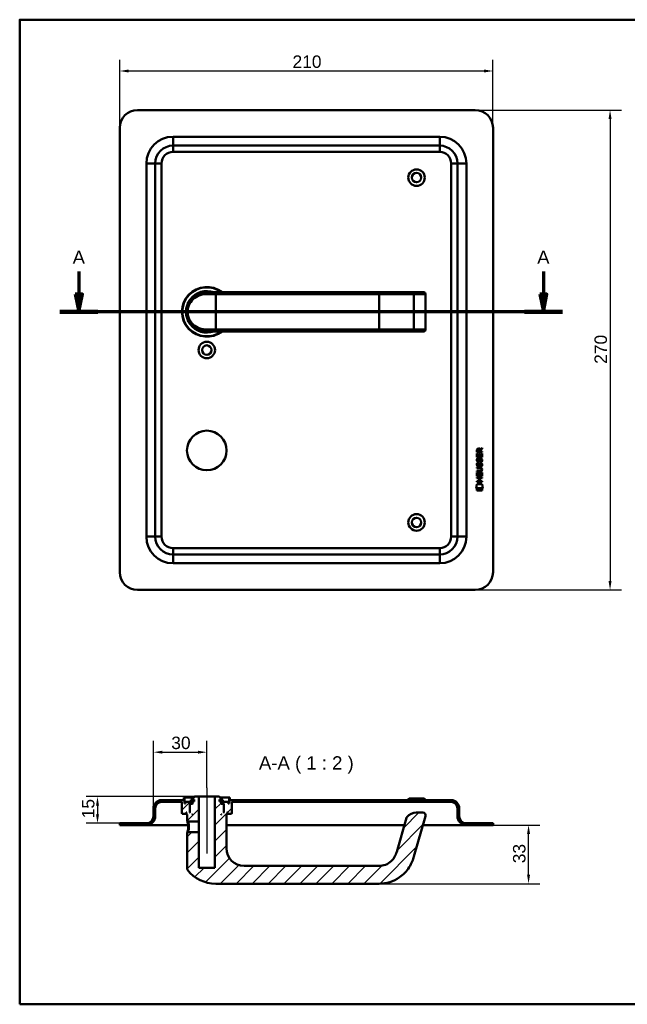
# Model space of a CAD drawing. Header units: millimetres. Extents: x 20 to 833, y 20 to 574.
# Tile 1 of 9: x 20 to 362, y 20 to 574. Entities that reach past the tile are written whole.
import ezdxf

# ---------------------------------------------------------------- set-up
doc = ezdxf.new("R2010")
doc.units = ezdxf.units.MM
doc.header["$LTSCALE"] = 2
for name, color, linetype, lineweight in [('Bemaßungen(DIN)', 7, 'Continuous', 25), ('Mittellinie(DIN)', 7, 'Continuous', 25), ('Schnittansichtslinien(DIN)', 7, 'Continuous', 70), ('Sichtbare Kanten(DIN)', 7, 'Continuous', 50), ('Sichtbare tangentiale Kanten(DIN)', 7, 'Continuous', 50), ('Skizziergeometrie(DIN)', 7, 'Continuous', 50), ('Symbole(DIN)', 7, 'Continuous', 25)]:
    doc.layers.add(name, color=color, linetype=linetype, lineweight=lineweight)
doc.layers.add('Schraffur', color=179, linetype='Continuous', lineweight=9, true_color=0x1e1e47)
doc.styles.add('Aktuell-DINGroßer Text', font='arial.ttf')
doc.styles.add('STANDARD-DIN~0', font='arial.ttf')
doc.dimstyles.new('CAD-LAN', dxfattribs={"dimscale": 2, "dimtxt": 3.5, "dimasz": 2.5, "dimexe": 3.175, "dimexo": 0, "dimgap": 0.8, "dimtad": 1, "dimrnd": 1e-08, "dimtxsty": 'STANDARD-DIN~0', "dimcen": 0.09, "dimdle": 10, "dimclrd": 250, "dimclre": 250, "dimclrt": 250, "dimadec": 0, "dimazin": 2, "dimtfac": 1, "dimtmove": 0, "dimatfit": 3, "dimfxl": 1, "dimtolj": 1, "dimtzin": 0, "dimlwd": 25, "dimlwe": 25, "dimarcsym": 0})

# ---------------------------------------------------------------- blocks, each defined once
blk = doc.blocks.new('Ränder Standardrahmen')
at = {"layer": 'Skizziergeometrie(DIN)', "flags": 128}
blk.add_lwpolyline([(10, 10), (10, 287), (410, 287), (410, 10), (10, 10)], dxfattribs=at)
blk = doc.blocks.new('*D22')
at = {"layer": 'Bemaßungen(DIN)', "color": 250, "linetype": 'Continuous', "lineweight": 25, "true_color": 0x3f3f3f, "transparency": 16777216}
for p, q in [((76.26, 513.14), (76.26, 551.49)), ((286.26, 513.14), (286.26, 551.49)), ((81.26, 545.14), (281.26, 545.14))]:
    blk.add_line(p, q, dxfattribs=at)
at = {"layer": 'Bemaßungen(DIN)', "color": 250, "linetype": 'Continuous', "true_color": 0x3f3f3f, "transparency": 16777216}
for points in [[(81.26, 545.97), (81.26, 544.31), (76.26, 545.14)], [(281.26, 545.97), (281.26, 544.31), (286.26, 545.14)]]:
    blk.add_solid(points, dxfattribs=at)
at = {"layer": 'Defpoints', "color": 0, "linetype": 'Continuous', "transparency": 16777216}
for p in [(286.26, 545.14), (76.26, 513.14), (286.26, 513.14)]:
    blk.add_point(p, dxfattribs=at)
at = {"layer": 'Bemaßungen(DIN)', "color": 250, "linetype": 'Continuous', "lineweight": 25, "true_color": 0x3f3f3f, "transparency": 16777216, "insert": (173.48, 553.89), "char_height": 7, "attachment_point": 1, "style": 'STANDARD-DIN~0'}
blk.add_mtext('\\A1;210', dxfattribs=at)
blk = doc.blocks.new('*D23')
at = {"layer": 'Bemaßungen(DIN)', "color": 250, "linetype": 'Continuous', "lineweight": 25, "true_color": 0x3f3f3f, "transparency": 16777216}
for p, q in [((276.26, 523.14), (358.47, 523.14)), ((352.12, 518.14), (352.12, 258.14)), ((276.26, 253.14), (358.47, 253.14))]:
    blk.add_line(p, q, dxfattribs=at)
at = {"layer": 'Bemaßungen(DIN)', "color": 250, "linetype": 'Continuous', "true_color": 0x3f3f3f, "transparency": 16777216}
for points in [[(351.29, 518.14), (352.95, 518.14), (352.12, 523.14)], [(351.29, 258.14), (352.95, 258.14), (352.12, 253.14)]]:
    blk.add_solid(points, dxfattribs=at)
at = {"layer": 'Defpoints', "color": 0, "linetype": 'Continuous', "transparency": 16777216}
for p in [(276.26, 523.14), (276.26, 253.14), (352.12, 253.14)]:
    blk.add_point(p, dxfattribs=at)
at = {"layer": 'Bemaßungen(DIN)', "color": 250, "linetype": 'Continuous', "lineweight": 25, "true_color": 0x3f3f3f, "transparency": 16777216, "insert": (343.37, 380.36), "char_height": 7, "attachment_point": 1, "rotation": 90, "style": 'STANDARD-DIN~0'}
blk.add_mtext('\\A1;270', dxfattribs=at)
blk = doc.blocks.new('2DTransSchnitt0')
at = {"layer": 'Schnittansichtslinien(DIN)', "linetype": 'Continuous'}
for p, q in [((26.64, 216.17), (26.64, 209.82)), ((157.31, 216.17), (157.31, 209.82)), ((25.64, 209.82), (26.64, 204.82)), ((27.64, 209.82), (25.64, 209.82)), ((26.64, 209.82), (26.64, 204.82)), ((26.64, 204.82), (27.64, 209.82)), ((156.31, 209.82), (157.31, 204.82)), ((158.31, 209.82), (156.31, 209.82)), ((157.31, 209.82), (157.31, 204.82)), ((157.31, 204.82), (158.31, 209.82)), ((162.68, 204.82), (21.28, 204.82))]:
    blk.add_line(p, q, dxfattribs=at)
at = {"layer": 'Schnittansichtslinien(DIN)', "linetype": 'Continuous', "lineweight": 140}
for p, q in [((32.01, 204.82), (21.28, 204.82)), ((162.68, 204.82), (151.95, 204.82))]:
    blk.add_line(p, q, dxfattribs=at)
at = {"layer": 'Schnittansichtslinien(DIN)', "linetype": 'Continuous', "flags": 128}
for points in [[(25.64, 209.82), (26.64, 204.82), (27.64, 209.82), (25.64, 209.82)], [(156.31, 209.82), (157.31, 204.82), (158.31, 209.82), (156.31, 209.82)]]:
    blk.add_lwpolyline(points, dxfattribs=at)
at = {"layer": 'Schnittansichtslinien(DIN)'}
for points in [[(25.64, 209.82), (26.64, 204.82), (27.64, 209.82), (25.64, 209.82)], [(156.31, 209.82), (157.31, 204.82), (158.31, 209.82), (156.31, 209.82)]]:
    blk.add_solid(points, dxfattribs=at)
at = {"layer": 'Schnittansichtslinien(DIN)', "char_height": 3.73, "attachment_point": 7, "style": 'Aktuell-DINGroßer Text'}
for insert in [(24.89, 218.32), (155.56, 218.32)]:
    blk.add_mtext('A', dxfattribs=dict(at, insert=insert))
blk = doc.blocks.new('*D25')
at = {"layer": 'Bemaßungen(DIN)', "color": 250, "linetype": 'Continuous', "lineweight": 25, "true_color": 0x3f3f3f, "transparency": 16777216}
for p, q in [((95.26, 130.36), (95.26, 168.21)), ((125.26, 141.86), (125.26, 168.21)), ((100.26, 161.86), (120.26, 161.86))]:
    blk.add_line(p, q, dxfattribs=at)
at = {"layer": 'Bemaßungen(DIN)', "color": 250, "linetype": 'Continuous', "true_color": 0x3f3f3f, "transparency": 16777216}
for points in [[(100.26, 162.7), (100.26, 161.03), (95.26, 161.86)], [(120.26, 162.7), (120.26, 161.03), (125.26, 161.86)]]:
    blk.add_solid(points, dxfattribs=at)
at = {"layer": 'Defpoints', "color": 0, "linetype": 'Continuous', "transparency": 16777216}
for p in [(125.26, 161.86), (125.26, 141.86), (95.26, 130.36)]:
    blk.add_point(p, dxfattribs=at)
at = {"layer": 'Bemaßungen(DIN)', "color": 250, "linetype": 'Continuous', "lineweight": 25, "true_color": 0x3f3f3f, "transparency": 16777216, "insert": (105.27, 170.61), "char_height": 7, "attachment_point": 1, "style": 'STANDARD-DIN~0'}
blk.add_mtext('\\A1;30', dxfattribs=at)
blk = doc.blocks.new('*D26')
at = {"layer": 'Bemaßungen(DIN)', "color": 250, "linetype": 'Continuous', "lineweight": 25, "true_color": 0x3f3f3f, "transparency": 16777216}
for p, q in [((118.26, 136.86), (57.41, 136.86)), ((63.76, 131.86), (63.76, 126.86)), ((76.26, 121.86), (57.41, 121.86))]:
    blk.add_line(p, q, dxfattribs=at)
at = {"layer": 'Bemaßungen(DIN)', "color": 250, "linetype": 'Continuous', "true_color": 0x3f3f3f, "transparency": 16777216}
for points in [[(62.93, 131.86), (64.6, 131.86), (63.76, 136.86)], [(62.93, 126.86), (64.6, 126.86), (63.76, 121.86)]]:
    blk.add_solid(points, dxfattribs=at)
at = {"layer": 'Defpoints', "color": 0, "linetype": 'Continuous', "transparency": 16777216}
for p in [(118.26, 136.86), (63.76, 121.86), (76.26, 121.86)]:
    blk.add_point(p, dxfattribs=at)
at = {"layer": 'Bemaßungen(DIN)', "color": 250, "linetype": 'Continuous', "lineweight": 25, "true_color": 0x3f3f3f, "transparency": 16777216, "insert": (55.02, 124.65), "char_height": 7, "attachment_point": 1, "rotation": 90, "style": 'STANDARD-DIN~0'}
blk.add_mtext('\\A1;15', dxfattribs=at)
blk = doc.blocks.new('*D27')
at = {"layer": 'Bemaßungen(DIN)', "color": 250, "linetype": 'Continuous', "lineweight": 25, "true_color": 0x3f3f3f, "transparency": 16777216}
for p, q in [((286.26, 120.86), (312.61, 120.86)), ((306.26, 92.86), (306.26, 115.86)), ((222.26, 87.86), (312.61, 87.86))]:
    blk.add_line(p, q, dxfattribs=at)
at = {"layer": 'Bemaßungen(DIN)', "color": 250, "linetype": 'Continuous', "true_color": 0x3f3f3f, "transparency": 16777216}
for points in [[(305.43, 115.86), (307.1, 115.86), (306.26, 120.86)], [(305.43, 92.86), (307.1, 92.86), (306.26, 87.86)]]:
    blk.add_solid(points, dxfattribs=at)
at = {"layer": 'Defpoints', "color": 0, "linetype": 'Continuous', "transparency": 16777216}
for p in [(286.26, 120.86), (306.26, 120.86), (222.26, 87.86)]:
    blk.add_point(p, dxfattribs=at)
at = {"layer": 'Bemaßungen(DIN)', "color": 250, "linetype": 'Continuous', "lineweight": 25, "true_color": 0x3f3f3f, "transparency": 16777216, "insert": (297.51, 99.35), "char_height": 7, "attachment_point": 1, "rotation": 90, "style": 'STANDARD-DIN~0'}
blk.add_mtext('\\A1;33', dxfattribs=at)

msp = doc.modelspace()

# ---------------------------------------------------------------- hatches: boundary and pattern name
at = {"layer": 'Schraffur'}
h = msp.add_hatch(dxfattribs=at)
h.set_pattern_fill('ANSI31', color=256, scale=50.8, style=0)
h.set_pattern_definition([(45, (0, 0), (-4.49013, 4.49013), [])])
edge = h.paths.add_edge_path()
edge.add_spline(control_points=[(114.6363, 116.8617), (114.5747, 116.8016), (114.5129, 116.7417), (114.3889, 116.6216), (114.3267, 116.5613), (114.2649, 116.501)], knot_values=[-0.05180234, -0.05180234, -0.05180234, -0.05180234, -0.02598776, -0.02598776, 0, 0, 0, 0], degree=3, periodic=0)
edge.add_line((114.2649, 116.501), (114.2649, 96.2018))
edge.add_spline(control_points=[(114.2649, 96.2018), (114.2637, 96.1188), (114.2739, 96.0054), (114.3538, 95.7734), (114.4069, 95.6753), (114.474, 95.5879)], knot_values=[-0.07360867, -0.07360867, -0.07360867, -0.07360867, -0.03304753, -0.03304753, 0, 0, 0, 0], degree=3, periodic=0)
edge.add_ellipse((130.2649, 107.8617), major_axis=(-15.791, -12.2738), ratio=1, start_angle=0, end_angle=52.143325)
edge.add_line((130.2649, 87.8617), (222.2649, 87.8617))
edge.add_spline(control_points=[(222.2649, 87.8617), (224.2909, 87.8617), (226.3148, 88.1775), (230.1785, 89.3885), (232.0142, 90.2816), (235.852, 92.9509), (237.6903, 94.87), (240.6673, 99.5205), (241.2122, 101.3797), (241.7037, 103.0937)], knot_values=[-1.77427629, -1.77427629, -1.77427629, -1.77427629, -1.39781817, -1.39781817, -1.02188356, -1.02188356, -0.53491185, -0.53491185, 0, 0, 0, 0], degree=3, periodic=0)
edge.add_line((241.7037, 103.0937), (248.2571, 125.9482))
edge.add_ellipse((246.8153, 126.3617), major_axis=(1.4419, -0.4135), ratio=1, start_angle=0, end_angle=106)
edge.add_line((246.8153, 127.8617), (243.1118, 127.8617))
edge.add_ellipse((243.1118, 120.8617), major_axis=(0, 7), ratio=1, start_angle=0, end_angle=48.30264)
edge.add_ellipse((239.0051, 124.5203), major_axis=(-1.12, 0.9978), ratio=1, start_angle=0, end_angle=25.69736)
edge.add_line((237.5632, 124.9337), (232.0911, 105.8501))
edge.add_spline(control_points=[(232.0911, 105.8501), (231.8065, 104.8575), (231.4315, 103.8822), (230.6126, 102.443), (230.0163, 101.5102), (228.071, 99.7052), (226.9891, 99.01), (224.5826, 98.0551), (223.3571, 97.8617), (222.2649, 97.8617)], knot_values=[-1.5570511, -1.5570511, -1.5570511, -1.5570511, -0.98479747, -0.98479747, -0.63926316, -0.63926316, -0.32765966, -0.32765966, 0, 0, 0, 0], degree=3, periodic=0)
edge.add_line((222.2649, 97.8617), (146.2649, 97.8617))
edge.add_ellipse((146.2649, 107.8617), major_axis=(0, -10), ratio=1, start_angle=270, end_angle=360, ccw=False)
edge.add_line((136.2649, 107.8617), (136.2649, 126.8617))
edge.add_line((136.2649, 126.8617), (136.5649, 126.8617))
edge.add_line((136.5649, 126.8617), (136.7649, 127.0617))
edge.add_line((136.7649, 127.0617), (136.7649, 127.6617))
edge.add_line((136.7649, 127.6617), (136.5649, 127.8617))
edge.add_line((136.5649, 127.8617), (136.8649, 127.8617))
edge.add_line((136.8649, 127.8617), (136.8649, 127.3617))
edge.add_line((136.8649, 127.3617), (136.9649, 127.2617))
edge.add_line((136.9649, 127.2617), (139.0649, 127.2617))
edge.add_line((139.0649, 127.2617), (139.2649, 127.4617))
edge.add_line((139.2649, 127.4617), (139.2649, 133.8617))
edge.add_line((139.2649, 133.8617), (262.7649, 133.8617))
edge.add_ellipse((262.7649, 130.3617), major_axis=(0, 3.5), ratio=1, start_angle=270, end_angle=360, ccw=False)
edge.add_line((266.2649, 130.3617), (266.2649, 125.8617))
edge.add_ellipse((271.2649, 125.8617), major_axis=(-5, 0), ratio=1, start_angle=0, end_angle=90)
edge.add_line((271.2649, 120.8617), (286.2649, 120.8617))
edge.add_line((286.2649, 120.8617), (286.2649, 121.8617))
edge.add_line((286.2649, 121.8617), (271.2649, 121.8617))
edge.add_ellipse((271.2649, 125.8617), major_axis=(0, -4), ratio=1, start_angle=270, end_angle=360, ccw=False)
edge.add_line((267.2649, 125.8617), (267.2649, 130.3617))
edge.add_ellipse((262.7649, 130.3617), major_axis=(4.5, 0), ratio=1, start_angle=0, end_angle=90)
edge.add_line((262.7649, 134.8617), (138.2649, 134.8617))
edge.add_line((138.2649, 134.8617), (138.2649, 136.3617))
edge.add_line((138.2649, 136.3617), (137.7649, 136.3617))
edge.add_line((137.7649, 136.3617), (137.7649, 133.0617))
edge.add_line((137.7649, 133.0617), (137.2649, 133.0617))
edge.add_line((137.2649, 133.0617), (137.2649, 133.8617))
edge.add_line((137.2649, 133.8617), (134.2649, 133.8617))
edge.add_line((134.2649, 133.8617), (134.2649, 133.0617))
edge.add_line((134.2649, 133.0617), (135.0149, 133.0617))
edge.add_line((135.0149, 133.0617), (134.8149, 132.8617))
edge.add_line((134.8149, 132.8617), (134.8149, 128.0617))
edge.add_line((134.8149, 128.0617), (135.0149, 127.8617))
edge.add_line((135.0149, 127.8617), (134.7649, 127.8617))
edge.add_line((134.7649, 127.8617), (134.7649, 132.6617))
edge.add_line((134.7649, 132.6617), (134.5649, 132.8617))
edge.add_line((134.5649, 132.8617), (133.4649, 132.8617))
edge.add_line((133.4649, 132.8617), (133.2649, 132.6617))
edge.add_line((133.2649, 132.6617), (133.2649, 134.0617))
edge.add_line((133.2649, 134.0617), (134.2816, 134.0617))
edge.add_line((134.2816, 134.0617), (134.2816, 134.9617))
edge.add_line((134.2816, 134.9617), (132.7792, 134.9617))
edge.add_line((132.7792, 134.9617), (132.7792, 134.0617))
edge.add_line((132.7792, 134.0617), (132.3649, 134.0617))
edge.add_line((132.3649, 134.0617), (132.3649, 135.1617))
edge.add_line((132.3649, 135.1617), (133.2649, 135.1617))
edge.add_line((133.2649, 135.1617), (133.2649, 135.8617))
edge.add_line((133.2649, 135.8617), (132.2649, 136.8617))
edge.add_line((132.2649, 136.8617), (129.7649, 136.8617))
edge.add_line((129.7649, 136.8617), (129.7649, 96.8617))
edge.add_line((129.7649, 96.8617), (120.7649, 96.8617))
edge.add_line((120.7649, 96.8617), (120.7649, 116.8617))
edge.add_line((120.7649, 116.8617), (114.6363, 116.8617))
h.paths.add_polyline_path([(133.4649, 126.8617), (133.2649, 126.8617), (133.2649, 127.0617)], flags=0)
edge = h.paths.add_edge_path()
edge.add_spline(control_points=[(114.2649, 123.2225), (114.3279, 123.1622), (114.3901, 123.1019), (114.5141, 122.9817), (114.5759, 122.9218), (114.6374, 122.8617)], knot_values=[-0.05197365, -0.05197365, -0.05197365, -0.05197365, -0.02598683, -0.02598683, -0.00016534, -0.00016534, -0.00016534, -0.00016534], degree=3, periodic=0)
edge.add_line((114.6374, 122.8617), (120.7649, 122.8617))
edge.add_line((120.7649, 122.8617), (120.7649, 136.8617))
edge.add_line((120.7649, 136.8617), (118.2649, 136.8617))
edge.add_line((118.2649, 136.8617), (117.2649, 135.8617))
edge.add_line((117.2649, 135.8617), (117.2649, 135.1617))
edge.add_line((117.2649, 135.1617), (118.1649, 135.1617))
edge.add_line((118.1649, 135.1617), (118.1649, 134.0617))
edge.add_line((118.1649, 134.0617), (117.7506, 134.0617))
edge.add_line((117.7506, 134.0617), (117.7506, 134.9617))
edge.add_line((117.7506, 134.9617), (116.2483, 134.9617))
edge.add_line((116.2483, 134.9617), (116.2483, 134.0617))
edge.add_line((116.2483, 134.0617), (117.2649, 134.0617))
edge.add_line((117.2649, 134.0617), (117.2649, 132.6617))
edge.add_line((117.2649, 132.6617), (117.0649, 132.8617))
edge.add_line((117.0649, 132.8617), (115.9649, 132.8617))
edge.add_line((115.9649, 132.8617), (115.7649, 132.6617))
edge.add_line((115.7649, 132.6617), (115.7649, 127.8617))
edge.add_line((115.7649, 127.8617), (115.5149, 127.8617))
edge.add_line((115.5149, 127.8617), (115.7149, 128.0617))
edge.add_line((115.7149, 128.0617), (115.7149, 132.8617))
edge.add_line((115.7149, 132.8617), (115.5149, 133.0617))
edge.add_line((115.5149, 133.0617), (116.2649, 133.0617))
edge.add_line((116.2649, 133.0617), (116.2649, 133.8617))
edge.add_line((116.2649, 133.8617), (113.2649, 133.8617))
edge.add_line((113.2649, 133.8617), (113.2649, 133.0617))
edge.add_line((113.2649, 133.0617), (112.7649, 133.0617))
edge.add_line((112.7649, 133.0617), (112.7649, 136.3617))
edge.add_line((112.7649, 136.3617), (112.2649, 136.3617))
edge.add_line((112.2649, 136.3617), (112.2649, 134.8617))
edge.add_line((112.2649, 134.8617), (99.7649, 134.8617))
edge.add_ellipse((99.7649, 130.3617), major_axis=(0, 4.5), ratio=1, start_angle=0, end_angle=90)
edge.add_line((95.2649, 130.3617), (95.2649, 125.8617))
edge.add_ellipse((91.2649, 125.8617), major_axis=(4, 0), ratio=1, start_angle=270, end_angle=360, ccw=False)
edge.add_line((91.2649, 121.8617), (76.2649, 121.8617))
edge.add_line((76.2649, 121.8617), (76.2649, 120.8617))
edge.add_line((76.2649, 120.8617), (91.2649, 120.8617))
edge.add_ellipse((91.2649, 125.8617), major_axis=(0, -5), ratio=1, start_angle=0, end_angle=90)
edge.add_line((96.2649, 125.8617), (96.2649, 130.3617))
edge.add_ellipse((99.7649, 130.3617), major_axis=(-3.5, 0), ratio=1, start_angle=270, end_angle=360, ccw=False)
edge.add_line((99.7649, 133.8617), (111.2649, 133.8617))
edge.add_line((111.2649, 133.8617), (111.2649, 127.4617))
edge.add_line((111.2649, 127.4617), (111.4649, 127.2617))
edge.add_line((111.4649, 127.2617), (113.5649, 127.2617))
edge.add_line((113.5649, 127.2617), (113.6649, 127.3617))
edge.add_line((113.6649, 127.3617), (113.6649, 127.8617))
edge.add_line((113.6649, 127.8617), (113.9649, 127.8617))
edge.add_line((113.9649, 127.8617), (113.7649, 127.6617))
edge.add_line((113.7649, 127.6617), (113.7649, 127.0617))
edge.add_line((113.7649, 127.0617), (113.9649, 126.8617))
edge.add_line((113.9649, 126.8617), (114.2649, 126.8617))
edge.add_line((114.2649, 126.8617), (114.2649, 123.2225))
h.paths.add_polyline_path([(117.2649, 126.8617), (117.0649, 126.8617), (117.2649, 127.0617)], flags=0)

# ---------------------------------------------------------------- linework, layer by layer
at = {"layer": 'Mittellinie(DIN)', "linetype": 'Continuous'}
msp.add_line((125.2649, 141.8617), (125.2649, 104.8617), dxfattribs=at)
at = {"layer": 'Sichtbare Kanten(DIN)'}
for p, q in [((276.2649, 523.141), (86.2649, 523.141)), ((76.2649, 513.141), (76.2649, 263.141)), ((286.2649, 263.141), (286.2649, 513.141)), ((256.2649, 503.141), (106.2649, 503.141)), ((96.2649, 493.141), (96.2649, 283.141)), ((266.2649, 283.141), (266.2649, 493.141)), ((124.6483, 420.6237), (124.6483, 420.6236)), ((125.2649, 420.641), (130.2649, 420.641)), ((222.2649, 420.641), (130.2649, 420.641)), ((240.7425, 420.641), (222.2649, 420.641)), ((247.2959, 420.641), (240.7425, 420.641)), ((247.2959, 420.641), (247.3153, 420.641)), ((248.3153, 399.641), (248.3153, 419.641)), ((130.2649, 398.641), (125.2649, 398.641)), ((130.2649, 398.641), (222.2649, 398.641)), ((222.2649, 398.641), (240.7425, 398.641)), ((240.7425, 398.641), (247.2959, 398.641)), ((240.8254, 398.6448), (240.8254, 398.645)), ((247.3153, 398.641), (247.2959, 398.641)), ((278.9117, 332.2571), (280.107, 333.0473)), ((280.1067, 332.6132), (278.9645, 331.8582)), ((280.107, 333.0473), (280.1067, 332.6132)), ((277.2445, 327.8974), (277.2461, 329.9016)), ((280.103, 327.8951), (277.2445, 327.8974)), ((277.2461, 329.9016), (277.5944, 329.9014)), ((277.2467, 330.6276), (277.2489, 331.9411)), ((280.1051, 330.6253), (277.2467, 330.6276)), ((277.4162, 327.1236), (277.7549, 327.0232)), ((277.5944, 329.9014), (277.5931, 328.2741)), ((277.5931, 328.2741), (278.4877, 328.2734)), ((277.5972, 331.8971), (277.5965, 331.0089)), ((277.5965, 331.0089), (278.6141, 331.0081)), ((278.4877, 328.2734), (278.4889, 329.7203)), ((278.4889, 329.7203), (278.8373, 329.7201)), ((278.6141, 331.0081), (278.6148, 331.8963)), ((278.8373, 329.7201), (278.8362, 328.2732)), ((278.8362, 328.2732), (279.7548, 328.2724)), ((278.9645, 331.8582), (278.9638, 331.0078)), ((278.9638, 331.0078), (280.1054, 331.0069)), ((279.7548, 328.2724), (279.7561, 329.9194)), ((279.7561, 329.9194), (280.1046, 329.9192)), ((280.1046, 329.9192), (280.103, 327.8951)), ((280.1054, 331.0069), (280.1051, 330.6253)), ((277.2394, 321.6699), (277.2397, 322.0468)), ((278.9091, 321.6685), (277.2394, 321.6699)), ((277.2397, 322.0468), (278.8855, 322.0455)), ((277.4142, 324.577), (277.7528, 324.4766)), ((277.6106, 323.2454), (277.6178, 323.2281)), ((277.6126, 325.7919), (277.6198, 325.7747)), ((278.2944, 323.1477), (278.3052, 323.1645)), ((278.2964, 325.6942), (278.3072, 325.711)), ((279.3427, 324.2739), (279.331, 324.2739)), ((279.3447, 326.8205), (279.333, 326.8205)), ((277.2336, 315.9892), (277.2339, 316.3663)), ((278.4767, 315.9882), (277.2336, 315.9892)), ((277.2339, 316.3663), (280.0925, 316.364)), ((277.2359, 317.1597), (277.2375, 319.1639)), ((280.0944, 317.1574), (277.2359, 317.1597)), ((277.2375, 319.1639), (277.5859, 319.1636)), ((277.2379, 319.735), (277.2382, 320.1121)), ((278.8836, 319.7337), (277.2379, 319.735)), ((277.2382, 320.1121), (278.9079, 320.1108)), ((277.5859, 319.1636), (277.5846, 317.5365)), ((277.5846, 317.5365), (278.4792, 317.5358)), ((278.4754, 314.4306), (278.4767, 315.9882)), ((278.4792, 317.5358), (278.4804, 318.9827)), ((278.4804, 318.9827), (278.8288, 318.9824)), ((278.8288, 318.9824), (278.8277, 317.5355)), ((278.8277, 317.5355), (279.7462, 317.5348)), ((278.833, 315.9879), (278.8318, 314.4303)), ((280.0922, 315.9869), (278.833, 315.9879)), ((279.7462, 317.5348), (279.7475, 319.1819)), ((279.7475, 319.1819), (280.096, 319.1817)), ((279.7891, 320.8834), (279.7891, 320.8931)), ((280.0925, 316.364), (280.0922, 315.9869)), ((280.096, 319.1817), (280.0944, 317.1574)), ((276.701, 310.4774), (277.16, 312.6102)), ((280.6161, 310.4743), (276.701, 310.4774)), ((277.16, 312.6102), (280.1662, 312.6078)), ((277.2321, 314.0546), (277.2324, 314.4316)), ((280.0907, 314.0523), (277.2321, 314.0546)), ((277.2324, 314.4316), (278.4754, 314.4306)), ((278.8318, 314.4303), (280.091, 314.4293)), ((280.091, 314.4293), (280.0907, 314.0523)), ((280.1662, 312.6078), (280.6161, 310.4743)), ((277.1595, 309.0496), (277.1604, 310.1916)), ((280.1564, 309.0472), (277.1595, 309.0496)), ((277.1604, 310.1916), (280.1573, 310.1892)), ((280.1573, 310.1892), (280.1564, 309.0472)), ((106.2649, 273.141), (256.2649, 273.141)), ((86.2649, 253.141), (276.2649, 253.141)), ((112.2649, 134.8617), (99.7649, 134.8617)), ((99.7649, 133.8617), (111.2649, 133.8617)), ((111.2649, 133.8617), (111.2649, 127.4617)), ((112.7649, 136.3617), (112.2649, 136.3617)), ((112.2649, 136.3617), (112.2649, 134.8617)), ((112.7649, 133.0617), (112.7649, 136.3617)), ((112.7649, 136.3617), (117.7649, 136.3617)), ((113.2649, 133.0617), (112.7649, 133.0617)), ((116.2649, 133.8617), (113.2649, 133.8617)), ((113.2649, 133.8617), (113.2649, 133.0617)), ((115.7149, 132.8617), (115.5149, 133.0617)), ((115.5149, 133.0617), (116.2649, 133.0617)), ((117.7506, 134.9617), (116.2483, 134.9617)), ((116.2483, 134.9617), (116.2483, 134.0617)), ((116.2483, 134.0617), (117.2649, 134.0617)), ((116.2649, 133.0617), (116.2649, 133.8617)), ((116.2649, 133.8617), (117.2649, 133.8617)), ((117.2649, 133.0617), (116.2649, 133.0617)), ((118.2649, 136.8617), (117.2649, 135.8617)), ((117.2649, 135.8617), (117.2649, 135.1617)), ((117.2649, 135.1617), (118.1649, 135.1617)), ((117.2649, 134.0617), (117.2649, 132.6617)), ((117.7506, 134.0617), (117.7506, 134.9617)), ((118.1649, 134.9617), (117.7506, 134.9617)), ((118.1649, 134.0617), (117.7506, 134.0617)), ((118.1649, 135.1617), (118.1649, 134.0617)), ((120.7649, 136.8617), (118.2649, 136.8617)), ((120.7649, 122.8617), (120.7649, 136.8617)), ((120.7649, 136.8617), (129.7649, 136.8617)), ((132.2649, 136.8617), (129.7649, 136.8617)), ((129.7649, 136.8617), (129.7649, 96.8617)), ((133.2649, 135.8617), (132.2649, 136.8617)), ((132.3649, 134.0617), (132.3649, 135.1617)), ((132.3649, 135.1617), (133.2649, 135.1617)), ((132.7792, 134.9617), (132.3649, 134.9617)), ((132.7792, 134.0617), (132.3649, 134.0617)), ((132.7649, 136.3617), (137.7649, 136.3617)), ((134.2816, 134.9617), (132.7792, 134.9617)), ((132.7792, 134.9617), (132.7792, 134.0617)), ((133.2649, 135.1617), (133.2649, 135.8617)), ((133.2649, 132.6617), (133.2649, 134.0617)), ((133.2649, 134.0617), (134.2816, 134.0617)), ((133.2649, 133.8617), (134.2649, 133.8617)), ((134.2649, 133.0617), (133.2649, 133.0617)), ((137.2649, 133.8617), (134.2649, 133.8617)), ((134.2649, 133.8617), (134.2649, 133.0617)), ((134.2649, 133.0617), (135.0149, 133.0617)), ((134.2816, 134.0617), (134.2816, 134.9617)), ((135.0149, 133.0617), (134.8149, 132.8617)), ((137.2649, 133.0617), (137.2649, 133.8617)), ((137.7649, 133.0617), (137.2649, 133.0617)), ((138.2649, 136.3617), (137.7649, 136.3617)), ((137.7649, 136.3617), (137.7649, 133.0617)), ((138.2649, 134.8617), (138.2649, 136.3617)), ((262.7649, 134.8617), (138.2649, 134.8617)), ((139.2649, 127.4617), (139.2649, 133.8617)), ((139.2649, 133.8617), (262.7649, 133.8617)), ((239.0149, 135.8617), (238.0149, 134.8617)), ((239.0149, 135.8617), (247.5149, 135.8617)), ((247.5149, 135.8617), (248.5149, 134.8617)), ((95.2649, 130.3617), (95.2649, 125.8617)), ((96.2649, 125.8617), (96.2649, 130.3617)), ((111.2649, 127.4617), (111.4649, 127.2617)), ((113.6649, 127.3617), (113.6649, 127.8617)), ((113.6649, 127.8617), (113.9649, 127.8617)), ((113.9649, 127.8617), (113.7649, 127.6617)), ((113.7649, 127.6617), (113.7649, 127.0617)), ((115.5149, 127.8617), (115.7149, 128.0617)), ((115.7649, 127.8617), (115.5149, 127.8617)), ((115.7149, 128.0617), (115.7149, 132.8617)), ((115.7149, 132.8617), (115.9649, 132.8617)), ((115.7649, 128.0617), (115.7149, 128.0617)), ((115.9649, 132.8617), (115.7649, 132.6617)), ((115.7649, 132.6617), (115.7649, 127.8617)), ((117.0649, 132.8617), (115.9649, 132.8617)), ((117.2649, 132.6617), (117.0649, 132.8617)), ((117.2649, 132.8617), (117.0649, 132.8617)), ((133.4649, 132.8617), (133.2649, 132.6617)), ((133.4649, 132.8617), (133.2649, 132.8617)), ((134.5649, 132.8617), (133.4649, 132.8617)), ((134.7649, 132.6617), (134.5649, 132.8617)), ((134.5649, 132.8617), (134.8149, 132.8617)), ((134.7649, 127.8617), (134.7649, 132.6617)), ((134.8149, 128.0617), (134.7649, 128.0617)), ((135.0149, 127.8617), (134.7649, 127.8617)), ((134.8149, 132.8617), (134.8149, 128.0617)), ((134.8149, 128.0617), (135.0149, 127.8617)), ((136.7649, 127.6617), (136.5649, 127.8617)), ((136.5649, 127.8617), (136.8649, 127.8617)), ((136.7649, 127.0617), (136.7649, 127.6617)), ((136.8649, 127.8617), (136.8649, 127.3617)), ((139.0649, 127.2617), (139.2649, 127.4617)), ((246.8153, 127.8617), (243.1118, 127.8617)), ((266.2649, 130.3617), (266.2649, 125.8617)), ((267.2649, 125.8617), (267.2649, 130.3617)), ((111.4649, 127.2617), (113.5649, 127.2617)), ((113.5649, 127.2617), (113.6649, 127.3617)), ((113.5649, 127.2617), (113.7649, 127.2617)), ((113.7649, 127.3617), (113.6649, 127.3617)), ((113.7649, 127.0617), (113.9649, 126.8617)), ((113.9649, 126.8617), (114.2649, 126.8617)), ((114.2649, 126.8617), (114.2649, 123.2225)), ((114.2656, 123.2225), (114.6377, 122.8619)), ((114.6374, 122.8617), (120.7649, 122.8617)), ((117.0649, 126.8617), (117.2649, 127.0617)), ((117.2649, 126.8617), (117.0649, 126.8617)), ((117.2649, 127.0617), (117.2649, 126.8617)), ((120.7649, 122.8617), (120.7649, 116.8617)), ((133.2649, 126.8617), (133.2649, 127.0617)), ((133.2649, 127.0617), (133.4649, 126.8617)), ((133.4649, 126.8617), (133.2649, 126.8617)), ((136.2649, 107.8617), (136.2649, 126.8617)), ((136.2649, 126.8617), (136.5649, 126.8617)), ((136.5649, 126.8617), (136.7649, 127.0617)), ((136.8649, 127.3617), (136.7649, 127.3617)), ((136.7649, 127.2617), (136.9649, 127.2617)), ((136.8649, 127.3617), (136.9649, 127.2617)), ((136.9649, 127.2617), (139.0649, 127.2617)), ((237.5632, 124.9337), (232.0911, 105.8501)), ((241.7037, 103.0937), (248.2571, 125.9482)), ((91.2649, 121.8617), (76.2649, 121.8617)), ((76.2649, 121.8617), (76.2649, 120.8617)), ((76.2649, 120.8617), (91.2649, 120.8617)), ((91.2649, 120.8617), (106.2649, 120.8617)), ((114.7745, 120.8617), (106.2649, 120.8617)), ((114.6365, 116.8615), (114.2645, 116.501)), ((114.2649, 116.501), (114.2649, 96.2018)), ((120.7649, 116.8617), (114.6363, 116.8617)), ((120.7649, 96.8617), (120.7649, 116.8617)), ((236.3956, 120.8617), (136.2649, 120.8617)), ((256.2649, 120.8617), (246.7986, 120.8617)), ((256.2649, 120.8617), (271.2649, 120.8617)), ((286.2649, 121.8617), (271.2649, 121.8617)), ((271.2649, 120.8617), (286.2649, 120.8617)), ((286.2649, 120.8617), (286.2649, 121.8617)), ((129.7649, 96.8617), (120.7649, 96.8617)), ((222.2649, 97.8617), (146.2649, 97.8617)), ((130.2649, 87.8617), (222.2649, 87.8617))]:
    msp.add_line(p, q, dxfattribs=at)
for centre, radius in [((243.2649, 485.141), 4.65), ((243.2649, 485.141), 2.65), ((125.2649, 388.141), 4.65), ((125.2649, 388.141), 2.65), ((125.2649, 331.641), 11.15), ((243.2649, 291.141), 4.65), ((243.2649, 291.141), 2.65)]:
    msp.add_circle(centre, radius, dxfattribs=at)
for centre, radius, start, end in [((86.2649, 513.141), 10, 90, 180), ((276.2649, 513.141), 10, 0, 90), ((106.2649, 493.141), 10, 90, 180), ((256.2649, 493.141), 10, 0, 90), ((125.2649, 409.641), 14, 51.786789, 308.213211), ((125.2649, 409.641), 13.8, 52.854196, 307.145804), ((125.2649, 409.641), 11.7, 70.080283, 289.919717), ((125.2649, 409.641), 11.6, 71.491372, 288.508628), ((125.2649, 409.641), 11.5, 73.042574, 286.957426), ((125.2649, 409.641), 11.3, 76.768028, 283.231972), ((123.0333, 419.7491), 0.85, 60.653313, 60.673207), ((247.3153, 419.641), 1, 0, 90), ((247.3153, 399.641), 1, 270, 0), ((106.2649, 283.141), 10, 180, 270), ((256.2649, 283.141), 10, 270, 0), ((86.2649, 263.141), 10, 180, 270), ((276.2649, 263.141), 10, 270, 0), ((99.7649, 130.3617), 4.5, 90, 180), ((99.7649, 130.3617), 3.5, 90, 180), ((262.7649, 130.3617), 4.5, 0, 90), ((262.7649, 130.3617), 3.5, 0, 90), ((243.1118, 120.8617), 7, 90, 138.30264), ((246.8153, 126.3617), 1.5, 344, 90), ((91.2649, 125.8617), 4, 270, 0), ((91.2649, 125.8617), 5, 270, 0), ((239.0051, 124.5203), 1.5, 138.30264, 164), ((271.2649, 125.8617), 5, 180, 270), ((271.2649, 125.8617), 4, 180, 270), ((146.2649, 107.8617), 10, 180, 270), ((130.2649, 107.8617), 20, 217.856675, 270)]:
    msp.add_arc(centre, radius, start, end, dxfattribs=at)
for centre, major_axis, ratio, start_param, end_param in [((278.7758, 331.1243), (0.9765, -1.2741), 0.51804149, 2.7627686, 3.73551306), ((277.383, 331.0436), (-1.2419, -1.6396), 0.59949376, 2.73657233, 3.56737986), ((278.9624, 326.6028), (-1.192, -3.5398), 0.22151613, 5.96789791, 6.02703889), ((278.8786, 328.9026), (-1.1034, -3.2961), 0.23129477, 5.95405459, 6.01501397), ((278.3636, 324.0481), (-0.5826, -1.0124), 0.54160498, 5.89850192, 6.35633323), ((278.3579, 326.5859), (-0.5741, -1.0041), 0.54384094, 5.89502306, 6.35531677), ((278.2359, 323.1721), (-0.0982, -0.1394), 0.36417158, 1.34290001, 1.65097814), ((278.238, 325.7187), (-0.0982, -0.1394), 0.36417157, 1.34290001, 1.65097815), ((275.0643, 317.3717), (4.8136, 4.3126), 0.37426609, 5.95992819, 6.67839211), ((278.6843, 322.5893), (-0.838, -1.6403), 0.45945215, 2.83441855, 3.35611135), ((278.6851, 325.1336), (-0.8393, -1.6425), 0.45910241, 2.83459506, 3.35598286), ((275.0683, 324.4158), (4.8083, -4.3226), 0.37420137, 5.88811297, 6.60645232), ((256.356, 340.7203), (23.2662, -20.361), 0.13713392, 6.12750203, 6.40243503)]:
    msp.add_ellipse(centre, major_axis=major_axis, ratio=ratio, start_param=start_param, end_param=end_param, dxfattribs=at)
for points, knots in [([(125.2649, 420.641), (124.3992, 420.641), (122.6846, 420.4335), (119.6013, 419.3076), (116.5308, 416.8436), (114.6144, 413.2416), (114.1487, 409.6505), (114.4327, 407.4135), (114.9391, 405.7815), (115.6026, 404.2745), (117.1295, 401.9553), (119.6008, 399.9744), (122.6871, 398.8481), (124.3992, 398.641), (125.2649, 398.641)], [-3.42613344, -3.42613344, -3.42613344, -3.42613344, -3.18140962, -2.9366858, -2.44723817, -1.95779053, -1.71306672, -1.4683429, -1.34598099, -1.22361908, -0.97889527, -0.48944763, -0.24472382, 0, 0, 0, 0]), ([(279.7891, 320.8931), (279.7891, 320.9398), (279.7867, 320.9867), (279.7705, 321.1221), (279.7481, 321.2097), (279.6736, 321.3603), (279.6273, 321.4217), (279.5072, 321.5275), (279.4364, 321.5676), (279.2194, 321.651), (279.0598, 321.6684), (278.9091, 321.6685)], [0, 0, 0, 0, 0.014004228, 0.014004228, 0.040894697, 0.040894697, 0.064390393, 0.064390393, 0.08887549, 0.08887549, 0.134135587, 0.134135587, 0.134135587, 0.134135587]), ([(114.2657, 123.2225), (114.266, 123.2222), (114.2891, 123.151), (114.3817, 122.8553), (114.6222, 121.9897), (114.8286, 120.871), (114.8302, 119.8619), (114.8302, 119.8619), (114.8302, 119.8618), (114.8302, 119.8617)], [-0.528555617, -0.528555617, -0.528555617, -0.528555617, -0.453229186, -0.33992189, -0.302152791, 0, 0, 0, 0.000026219, 0.000026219, 0.000026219, 0.000026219]), ([(115.1829, 119.8617), (115.1829, 119.8618), (115.1829, 119.8618), (115.1829, 119.8619), (115.1814, 120.7626), (115.0041, 121.6494), (114.8467, 122.2058), (114.827, 122.2754), (114.8076, 122.3401), (114.7894, 122.3997), (114.7346, 122.5783), (114.6899, 122.7096), (114.6639, 122.7853), (114.6466, 122.8359), (114.6377, 122.8617), (114.6374, 122.8617)], [2.115043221, 2.115043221, 2.115043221, 2.115043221, 2.115069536, 2.115069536, 2.115069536, 2.417222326, 2.417222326, 2.417222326, 2.454991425, 2.454991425, 2.454991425, 2.568298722, 2.568298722, 2.568298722, 2.643874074, 2.643874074, 2.643874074, 2.643874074]), ([(114.8302, 119.8617), (114.8309, 119.3572), (114.7415, 118.3409), (114.4712, 117.1492), (114.2926, 116.5869), (114.2647, 116.5013), (114.2645, 116.501)], [-2.115043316, -2.115043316, -2.115043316, -2.115043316, -1.96399314, -1.812916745, -1.661840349, -1.586502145, -1.586502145, -1.586502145, -1.586502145]), ([(114.6363, 116.8617), (114.6365, 116.8617), (114.6455, 116.8873), (114.6629, 116.9376), (114.6979, 117.0385), (114.767, 117.239), (114.845, 117.517), (114.9231, 117.795), (115.0101, 118.1495), (115.0753, 118.5535), (115.1404, 118.9575), (115.1836, 119.4114), (115.1829, 119.8617)], [3.701564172, 3.701564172, 3.701564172, 3.701564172, 3.776909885, 3.776909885, 3.776909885, 3.927986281, 3.927986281, 3.927986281, 4.079062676, 4.079062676, 4.079062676, 4.230112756, 4.230112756, 4.230112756, 4.230112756]), ([(232.0911, 105.8501), (231.8065, 104.8575), (231.4315, 103.8822), (230.6126, 102.443), (230.0163, 101.5102), (228.071, 99.7052), (226.9891, 99.01), (224.5826, 98.0551), (223.3571, 97.8617), (222.2649, 97.8617)], [-1.5570511, -1.5570511, -1.5570511, -1.5570511, -0.98479747, -0.98479747, -0.63926316, -0.63926316, -0.32765966, -0.32765966, 0, 0, 0, 0]), ([(222.2649, 87.8617), (224.2909, 87.8617), (226.3148, 88.1775), (230.1785, 89.3885), (232.0142, 90.2816), (235.852, 92.9509), (237.6903, 94.87), (240.6673, 99.5205), (241.2122, 101.3797), (241.7037, 103.0937)], [-1.77427629, -1.77427629, -1.77427629, -1.77427629, -1.39781817, -1.39781817, -1.02188356, -1.02188356, -0.53491185, -0.53491185, 0, 0, 0, 0]), ([(114.2637, 96.2018), (114.2637, 96.1188), (114.2739, 96.0054), (114.3538, 95.7734), (114.4069, 95.6753), (114.4743, 95.5882)], [-0.0736086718, -0.0736086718, -0.0736086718, -0.0736086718, -0.0330475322, -0.0330475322, 0, 0, 0, 0])]:
    msp.add_open_spline(points, degree=3, knots=knots, dxfattribs=at)
for points in [[(277.2489, 331.9411), (277.263, 332.3827), (277.495, 332.8448), (278.108, 332.8443)], [(278.6148, 331.8963), (278.6151, 332.1694), (278.5281, 332.4948), (278.1127, 332.4951)], [(277.2151, 326.4474), (277.2329, 326.5865), (277.2743, 326.7935), (277.3452, 326.9666)], [(277.3452, 326.9666), (277.3647, 327.0161), (277.4162, 327.1235), (277.4162, 327.1236)], [(277.7549, 327.0232), (277.7548, 327.0231), (277.6349, 326.6966), (277.5999, 326.5587)], [(278.4879, 326.2293), (278.5719, 326.5972), (278.6742, 326.8085), (278.8152, 326.976)], [(278.8152, 326.976), (278.9082, 327.0863), (279.0385, 327.1586), (279.2182, 327.1826)], [(279.2182, 327.1826), (279.5055, 327.221), (279.7883, 327.1207), (279.9819, 326.8042)], [(277.2906, 323.0985), (277.2, 323.3392), (277.1711, 323.5726), (277.2131, 323.9008)], [(277.2926, 325.6451), (277.2021, 325.8858), (277.1732, 326.1191), (277.2151, 326.4474)], [(277.2131, 323.9008), (277.2309, 324.04), (277.2723, 324.2469), (277.3432, 324.4201)], [(277.8499, 322.6379), (277.6265, 322.6708), (277.3968, 322.8161), (277.2906, 323.0985)], [(277.8519, 325.1844), (277.6285, 325.2174), (277.3989, 325.3627), (277.2926, 325.6451)], [(277.3432, 324.4201), (277.3626, 324.4695), (277.4141, 324.577), (277.4142, 324.577)], [(277.5979, 324.0122), (277.5338, 323.7596), (277.5276, 323.5354), (277.586, 323.3194)], [(277.5999, 326.5587), (277.5358, 326.3062), (277.5296, 326.0819), (277.588, 325.8659)], [(277.7528, 324.4766), (277.7528, 324.4766), (277.6329, 324.1501), (277.5979, 324.0122)], [(277.8226, 323.0153), (277.9695, 322.9554), (278.1579, 322.9912), (278.2632, 323.1058)], [(277.8246, 325.5619), (277.9715, 325.502), (278.16, 325.5378), (278.2652, 325.6524)], [(278.0046, 322.6251), (277.9039, 322.6265), (277.8829, 322.633), (277.8499, 322.6379)], [(278.0066, 325.1717), (277.906, 325.173), (277.885, 325.1796), (277.8519, 325.1844)], [(278.6325, 322.9897), (278.5171, 322.7798), (278.3221, 322.6211), (278.0046, 322.6251)], [(278.6345, 325.5362), (278.5191, 325.3264), (278.3241, 325.1676), (278.0066, 325.1717)], [(278.3052, 323.1645), (278.3739, 323.2741), (278.4309, 323.4376), (278.4858, 323.6828)], [(278.3072, 325.711), (278.3759, 325.8207), (278.4329, 325.9842), (278.4879, 326.2293)], [(278.4858, 323.6828), (278.5699, 324.0506), (278.6721, 324.262), (278.8132, 324.4294)], [(278.8251, 323.5324), (278.7707, 323.2925), (278.7083, 323.1275), (278.6325, 322.9897)], [(278.8272, 326.0789), (278.7728, 325.8391), (278.7103, 325.6741), (278.6345, 325.5362)], [(278.8132, 324.4294), (278.9062, 324.5397), (279.0365, 324.612), (279.2161, 324.636)], [(278.8739, 323.7311), (278.8662, 323.7009), (278.826, 323.5348), (278.8251, 323.5324)], [(278.8759, 326.2776), (278.8682, 326.2475), (278.828, 326.0813), (278.8272, 326.0789)], [(279.0599, 324.156), (278.9891, 324.0674), (278.9285, 323.9292), (278.8739, 323.7311)], [(279.0619, 326.7026), (278.9912, 326.614), (278.9306, 326.4758), (278.8759, 326.2776)], [(279.331, 324.2739), (279.2093, 324.274), (279.1341, 324.2413), (279.0599, 324.156)], [(279.333, 326.8205), (279.2113, 326.8206), (279.1361, 326.7878), (279.0619, 326.7026)], [(279.2161, 324.636), (279.5035, 324.6744), (279.7863, 324.5742), (279.9799, 324.2577)], [(279.5348, 322.6912), (279.5348, 322.6913), (279.6896, 322.9452), (279.7485, 323.2299)], [(279.9034, 322.6044), (279.883, 322.6091), (279.5349, 322.6912), (279.5348, 322.6912)], [(279.5368, 325.2377), (279.5369, 325.2378), (279.6916, 325.4918), (279.7506, 325.7764)], [(279.9055, 325.151), (279.8851, 325.1557), (279.5369, 325.2377), (279.5368, 325.2377)], [(279.7485, 323.2299), (279.8175, 323.563), (279.8172, 323.8391), (279.711, 324.0363)], [(279.7506, 325.7764), (279.8195, 326.1096), (279.8192, 326.3856), (279.713, 326.5829)], [(280.1282, 323.3228), (280.0983, 322.9918), (279.9402, 322.6621), (279.9034, 322.6044)], [(280.1302, 325.8694), (280.1003, 325.5383), (279.9423, 325.2086), (279.9055, 325.151)], [(279.9799, 324.2577), (280.0899, 324.0771), (280.1437, 323.8581), (280.1435, 323.5884)], [(279.9819, 326.8042), (280.092, 326.6236), (280.1457, 326.4046), (280.1455, 326.1349)], [(280.1435, 323.5884), (280.1434, 323.5034), (280.1367, 323.4177), (280.1282, 323.3228)], [(280.1455, 326.1349), (280.1455, 326.05), (280.1387, 325.9643), (280.1302, 325.8694)]]:
    msp.add_open_spline(points, degree=3, dxfattribs=at)
at = {"layer": 'Sichtbare tangentiale Kanten(DIN)'}
for p, q in [((106.2649, 508.141), (256.2649, 508.141)), ((106.2649, 508.141), (106.2649, 503.141)), ((256.2649, 508.141), (256.2649, 503.141)), ((106.2649, 499.641), (106.2649, 503.141)), ((256.2649, 499.641), (106.2649, 499.641)), ((256.2649, 499.641), (256.2649, 503.141)), ((91.2649, 283.141), (91.2649, 493.141)), ((91.2649, 493.141), (96.2649, 493.141)), ((99.7649, 493.141), (96.2649, 493.141)), ((99.7649, 493.141), (99.7649, 283.141)), ((262.7649, 493.141), (266.2649, 493.141)), ((262.7649, 283.141), (262.7649, 493.141)), ((271.2649, 493.141), (266.2649, 493.141)), ((271.2649, 493.141), (271.2649, 283.141)), ((130.2649, 419.641), (125.0018, 419.641)), ((130.2649, 420.641), (130.2649, 419.641)), ((130.2649, 419.641), (222.2649, 419.641)), ((130.2649, 399.641), (130.2649, 419.641)), ((222.2649, 420.641), (222.2649, 419.641)), ((222.2649, 419.641), (241.7037, 419.641)), ((222.2649, 399.641), (222.2649, 419.641)), ((241.7037, 419.641), (241.7037, 399.641)), ((241.7037, 419.641), (248.2571, 419.641)), ((248.2571, 419.641), (248.2571, 399.641)), ((248.3153, 419.641), (248.2571, 419.641)), ((114.8292, 406.1632), (114.8295, 406.1636)), ((125.0018, 399.641), (130.2649, 399.641)), ((222.2649, 399.641), (130.2649, 399.641)), ((130.2649, 398.641), (130.2649, 399.641)), ((241.7037, 399.641), (222.2649, 399.641)), ((222.2649, 398.641), (222.2649, 399.641)), ((248.2571, 399.641), (241.7037, 399.641)), ((248.2571, 399.641), (248.3153, 399.641)), ((91.2649, 283.141), (96.2649, 283.141)), ((99.7649, 283.141), (96.2649, 283.141)), ((262.7649, 283.141), (266.2649, 283.141)), ((271.2649, 283.141), (266.2649, 283.141)), ((106.2649, 273.141), (106.2649, 276.641)), ((106.2649, 276.641), (256.2649, 276.641)), ((106.2649, 273.141), (106.2649, 268.141)), ((256.2649, 276.641), (256.2649, 273.141)), ((256.2649, 268.141), (256.2649, 273.141)), ((256.2649, 268.141), (106.2649, 268.141))]:
    msp.add_line(p, q, dxfattribs=at)
for centre, radius, start, end in [((106.2649, 493.141), 15, 90, 180), ((256.2649, 493.141), 15, 0, 90), ((106.2649, 493.141), 6.5, 90, 180), ((256.2649, 493.141), 6.5, 0, 90), ((106.2649, 283.141), 15, 180, 270), ((106.2649, 283.141), 6.5, 180, 270), ((256.2649, 283.141), 6.5, 270, 0), ((256.2649, 283.141), 15, 270, 0)]:
    msp.add_arc(centre, radius, start, end, dxfattribs=at)
for centre, major_axis, ratio, start_param, end_param in [((125.2649, 419.641), (0, 1), 0.26315789, 0, 1.57079633), ((240.7425, 419.641), (0, 1), 0.9612617, 4.71238898, 6.28318531), ((247.2959, 419.641), (0, 1), 0.9612617, 4.71238898, 6.28318531), ((125.2649, 399.641), (0, -1), 0.26315789, 4.71238898, 6.28318531), ((240.7425, 399.641), (0, -1), 0.9612617, 0, 1.57079633), ((247.2959, 399.641), (0, -1), 0.9612617, 0, 1.57079633)]:
    msp.add_ellipse(centre, major_axis=major_axis, ratio=ratio, start_param=start_param, end_param=end_param, dxfattribs=at)
msp.add_open_spline([(125.0018, 399.641), (124.1734, 399.641), (123.3539, 399.7352), (122.5752, 399.9102), (121.7965, 400.0853), (121.0583, 400.3412), (120.3689, 400.6619), (118.99, 401.3034), (117.808, 402.2038), (116.8575, 403.3071), (116.3823, 403.8588), (115.9644, 404.4612), (115.6136, 405.1186), (115.4382, 405.4474), (115.2795, 405.7899), (115.1396, 406.1466), (114.9996, 406.5033), (114.8784, 406.8742), (114.7796, 407.2571), (114.5819, 408.0228), (114.4726, 408.8362), (114.474, 409.651), (114.4754, 410.4658), (114.5875, 411.282), (114.7835, 412.0444), (115.1754, 413.5692), (115.9102, 414.879), (116.8661, 415.9819), (117.8219, 417.0848), (118.9941, 417.9808), (120.3695, 418.6207), (121.0571, 418.9406), (121.7952, 419.1965), (122.5741, 419.3716), (123.3531, 419.5467), (124.1734, 419.641), (125.0018, 419.641)], degree=3, knots=[0, 0, 0, 0, 0.24472382, 0.24472382, 0.24472382, 0.48944763, 0.48944763, 0.48944763, 0.97889527, 0.97889527, 0.97889527, 1.22361908, 1.22361908, 1.22361908, 1.34598099, 1.34598099, 1.34598099, 1.4683429, 1.4683429, 1.4683429, 1.71306672, 1.71306672, 1.71306672, 1.95779053, 1.95779053, 1.95779053, 2.44723817, 2.44723817, 2.44723817, 2.9366858, 2.9366858, 2.9366858, 3.18140962, 3.18140962, 3.18140962, 3.42613344, 3.42613344, 3.42613344, 3.42613344], dxfattribs=at)

# ---------------------------------------------------------------- block references
at = {"xscale": 2, "yscale": 2, "zscale": 2}
msp.add_blockref('Ränder Standardrahmen', (0, 0), dxfattribs=at)
at = {"layer": 'Schnittansichtslinien(DIN)', "xscale": 2, "yscale": 2, "zscale": 2}
msp.add_blockref('2DTransSchnitt0', (0, 0), dxfattribs=at)

# ---------------------------------------------------------------- texts
at = {"layer": 'Symbole(DIN)', "color": 7, "insert": (154.5927, 149.8617), "char_height": 7.4676, "attachment_point": 7, "style": 'Aktuell-DINGroßer Text'}
msp.add_mtext('A-A ( 1 : 2 )', dxfattribs=at)

# ---------------------------------------------------------------- dimensions: what is measured, and where the dimension line sits
at = {"layer": 'Bemaßungen(DIN)', "color": 250, "linetype": 'Continuous', "lineweight": 25, "true_color": 0x3f3f3f}
for base, p1, p2, angle, picture, middle in [((286.2649, 545.141), (76.2649, 513.141), (286.2649, 513.141), 180, '*D22', (181.2649, 545.141)), ((352.1192, 253.141), (276.2649, 523.141), (276.2649, 253.141), 90, '*D23', (352.1192, 388.141)), ((125.2649, 161.8617), (95.2649, 130.3617), (125.2649, 141.8617), 180, '*D25', (110.2649, 161.8617)), ((63.7649, 121.8617), (118.2649, 136.8617), (76.2649, 121.8617), 90, '*D26', (63.7649, 129.3617)), ((306.2649, 120.8617), (222.2649, 87.8617), (286.2649, 120.8617), 270, '*D27', (306.2649, 104.3617))]:
    dim = msp.add_linear_dim(base=base, p1=p1, p2=p2, angle=angle, dimstyle='CAD-LAN', override={"dimgap": 0.8, "dimdec": 2, "dimtol": 0, "dimlim": 0, "dimtp": 0, "dimtm": 0, "dimtdec": 2, "dimtofl": 0, "dimatfit": 1}, dxfattribs=at)
    dim.commit()
    dim.dimension.update_dxf_attribs({"geometry": picture, "text_midpoint": middle, "dimtype": 160})

doc.saveas('drawing.dxf')
